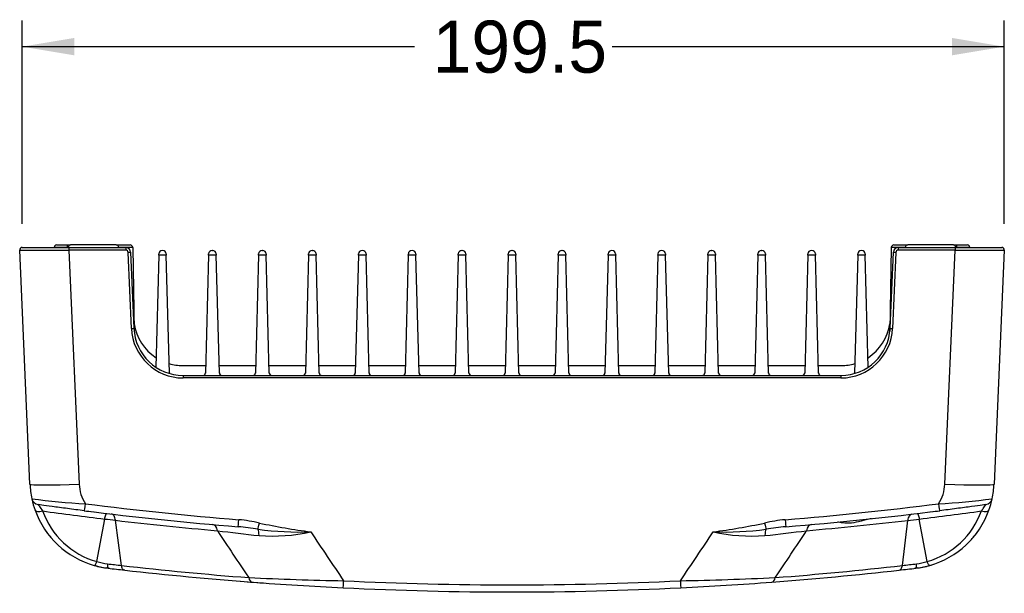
# Paper-space layout 'Layout1' of a CAD drawing. Header units: millimetres. Extents: x 44 to 263, y 63 to 187.
# Tile 4 of 11: x 44 to 104, y 152 to 187. Entities that reach past the tile are written whole.
import ezdxf
from ezdxf.enums import TextEntityAlignment as Align

# ---------------------------------------------------------------- set-up
doc = ezdxf.new("R2010")
doc.units = ezdxf.units.MM
for name, color, linetype in [('Default', 7, 'Continuous'), ('MS-001450', 7, 'Continuous'), ('MS-001451', 7, 'Continuous'), ('MS-001452', 7, 'Continuous')]:
    doc.layers.add(name, color=color, linetype=linetype)
doc.styles.add('SEACAD_Solid_Edge_ANSI', font='seans.ttf')
doc.dimstyles.new('ANSI_(mm)', dxfattribs={"dimtxt": 3.175, "dimasz": 3.175, "dimexe": 1.5875, "dimexo": 1.5875, "dimgap": 1.5875, "dimtad": 0, "dimtih": 1, "dimtoh": 1, "dimdec": 1, "dimlfac": 3.333333, "dimdsep": 46, "dimtxsty": 'SEACAD_Solid_Edge_ANSI', "dimblk1": '_SE_FILLED', "dimblk2": '_SE_FILLED', "dimsah": 1, "dimcen": 1.5875, "dimadec": 0, "dimazin": 0, "dimtfac": 1, "dimtofl": 0, "dimtmove": 0, "dimatfit": 3, "dimfxl": 1, "dimtolj": 1, "dimarcsym": 0})

# ---------------------------------------------------------------- blocks, each defined once
blk = doc.blocks.new('SE1')
at = {"layer": 'MS-001450', "color": 7, "linetype": 'Continuous'}
for p, q in [((51.995, 172.898), (51.816, 166.066)), ((51.995, 172.898), (51.997, 172.961)), ((52.46, 172.898), (51.995, 172.898)), ((52.221, 173.18), (52.233, 173.18)), ((52.458, 172.961), (52.46, 172.898)), ((52.648, 165.706), (52.46, 172.898)), ((55.037, 172.898), (54.849, 165.706)), ((55.037, 172.898), (55.039, 172.961)), ((55.502, 172.898), (55.037, 172.898)), ((55.263, 173.18), (55.275, 173.18)), ((55.5, 172.961), (55.502, 172.898)), ((55.69, 165.706), (55.502, 172.898)), ((58.079, 172.898), (57.891, 165.706)), ((58.079, 172.898), (58.081, 172.961)), ((58.544, 172.898), (58.079, 172.898)), ((58.305, 173.18), (58.317, 173.18)), ((58.542, 172.961), (58.544, 172.898)), ((58.732, 165.706), (58.544, 172.898)), ((61.121, 172.898), (60.933, 165.706)), ((61.121, 172.898), (61.123, 172.961)), ((61.586, 172.898), (61.121, 172.898)), ((61.347, 173.18), (61.359, 173.18)), ((61.584, 172.961), (61.586, 172.898)), ((61.774, 165.706), (61.586, 172.898)), ((64.163, 172.898), (63.975, 165.706)), ((64.163, 172.898), (64.165, 172.961)), ((64.628, 172.898), (64.163, 172.898)), ((64.389, 173.18), (64.401, 173.18)), ((64.626, 172.961), (64.628, 172.898)), ((64.816, 165.706), (64.628, 172.898)), ((67.205, 172.898), (67.017, 165.706)), ((67.205, 172.898), (67.207, 172.961)), ((67.67, 172.898), (67.205, 172.898)), ((67.431, 173.18), (67.443, 173.18)), ((67.668, 172.961), (67.67, 172.898)), ((67.858, 165.706), (67.67, 172.898)), ((70.247, 172.898), (70.059, 165.706)), ((70.247, 172.898), (70.249, 172.961)), ((70.712, 172.898), (70.247, 172.898)), ((70.473, 173.18), (70.485, 173.18)), ((70.71, 172.961), (70.712, 172.898)), ((70.9, 165.706), (70.712, 172.898)), ((73.289, 172.898), (73.101, 165.706)), ((73.289, 172.898), (73.291, 172.961)), ((73.754, 172.898), (73.289, 172.898)), ((73.515, 173.18), (73.527, 173.18)), ((73.752, 172.961), (73.754, 172.898)), ((73.942, 165.706), (73.754, 172.898)), ((76.331, 172.898), (76.143, 165.706)), ((76.331, 172.898), (76.333, 172.961)), ((76.796, 172.898), (76.331, 172.898)), ((76.557, 173.18), (76.569, 173.18)), ((76.794, 172.961), (76.796, 172.898)), ((76.984, 165.706), (76.796, 172.898)), ((79.373, 172.898), (79.185, 165.706)), ((79.373, 172.898), (79.375, 172.961)), ((79.838, 172.898), (79.373, 172.898)), ((79.599, 173.18), (79.611, 173.18)), ((79.836, 172.961), (79.838, 172.898)), ((80.026, 165.706), (79.838, 172.898)), ((82.415, 172.898), (82.227, 165.706)), ((82.415, 172.898), (82.417, 172.961)), ((82.88, 172.898), (82.415, 172.898)), ((82.641, 173.18), (82.653, 173.18)), ((82.878, 172.961), (82.88, 172.898)), ((83.068, 165.706), (82.88, 172.898)), ((85.457, 172.898), (85.269, 165.706)), ((85.457, 172.898), (85.459, 172.961)), ((85.922, 172.898), (85.457, 172.898)), ((85.683, 173.18), (85.695, 173.18)), ((85.92, 172.961), (85.922, 172.898)), ((86.11, 165.706), (85.922, 172.898)), ((88.499, 172.898), (88.311, 165.706)), ((88.499, 172.898), (88.501, 172.961)), ((88.964, 172.898), (88.499, 172.898)), ((88.725, 173.18), (88.737, 173.18)), ((88.962, 172.961), (88.964, 172.898)), ((89.152, 165.706), (88.964, 172.898)), ((91.541, 172.898), (91.353, 165.706)), ((91.541, 172.898), (91.543, 172.961)), ((92.006, 172.898), (91.541, 172.898)), ((91.767, 173.18), (91.779, 173.18)), ((92.004, 172.961), (92.006, 172.898)), ((92.194, 165.706), (92.006, 172.898)), ((94.583, 172.898), (94.395, 165.706)), ((94.583, 172.898), (94.585, 172.961)), ((95.048, 172.898), (94.583, 172.898)), ((94.809, 173.18), (94.821, 173.18)), ((95.046, 172.961), (95.048, 172.898)), ((95.227, 166.066), (95.048, 172.898))]:
    blk.add_line(p, q, dxfattribs=at)
for centre, radius, start, end in [((52.221, 172.955), 0.225, 90, 178.5), ((52.233, 172.955), 0.225, 1.5, 90), ((55.263, 172.955), 0.225, 90, 178.5), ((55.275, 172.955), 0.225, 1.5, 90), ((58.305, 172.955), 0.225, 90, 178.5), ((58.317, 172.955), 0.225, 1.5, 90), ((61.347, 172.955), 0.225, 90, 178.5), ((61.359, 172.955), 0.225, 1.5, 90), ((64.389, 172.955), 0.225, 90, 178.5), ((64.401, 172.955), 0.225, 1.5, 90), ((67.431, 172.955), 0.225, 90, 178.5), ((67.443, 172.955), 0.225, 1.5, 90), ((70.473, 172.955), 0.225, 90, 178.5), ((70.485, 172.955), 0.225, 1.5, 90), ((73.515, 172.955), 0.225, 90, 178.5), ((73.527, 172.955), 0.225, 1.5, 90), ((76.557, 172.955), 0.225, 90, 178.5), ((76.569, 172.955), 0.225, 1.5, 90), ((79.599, 172.955), 0.225, 90, 178.5), ((79.611, 172.955), 0.225, 1.5, 90), ((82.641, 172.955), 0.225, 90, 178.5), ((82.653, 172.955), 0.225, 1.5, 90), ((85.683, 172.955), 0.225, 90, 178.5), ((85.695, 172.955), 0.225, 1.5, 90), ((88.725, 172.955), 0.225, 90, 178.5), ((88.737, 172.955), 0.225, 1.5, 90), ((91.767, 172.955), 0.225, 90, 178.5), ((91.779, 172.955), 0.225, 1.5, 90), ((94.809, 172.955), 0.225, 90, 178.5), ((94.821, 172.955), 0.225, 1.5, 90), ((52.798, 165.71), 0.15, 181.5, 192.41366), ((54.699, 165.71), 0.15, 270, 358.5), ((55.84, 165.71), 0.15, 181.5, 270), ((57.741, 165.71), 0.15, 270, 358.5), ((58.882, 165.71), 0.15, 181.5, 270), ((60.783, 165.71), 0.15, 270, 358.5), ((61.924, 165.71), 0.15, 181.5, 270), ((63.825, 165.71), 0.15, 270, 358.5), ((64.966, 165.71), 0.15, 181.5, 270), ((66.867, 165.71), 0.15, 270, 358.5), ((68.008, 165.71), 0.15, 181.5, 270), ((69.909, 165.71), 0.15, 270, 358.5), ((71.05, 165.71), 0.15, 181.5, 270), ((72.951, 165.71), 0.15, 270, 358.5), ((74.092, 165.71), 0.15, 181.5, 270), ((75.993, 165.71), 0.15, 270, 358.5), ((77.134, 165.71), 0.15, 181.5, 270), ((79.035, 165.71), 0.15, 270, 358.5), ((80.176, 165.71), 0.15, 181.5, 270), ((82.077, 165.71), 0.15, 270, 358.5), ((83.218, 165.71), 0.15, 181.5, 270), ((85.119, 165.71), 0.15, 270, 358.5), ((86.26, 165.71), 0.15, 181.5, 270), ((88.161, 165.71), 0.15, 270, 358.5), ((89.302, 165.71), 0.15, 181.5, 270), ((91.203, 165.71), 0.15, 270, 358.5), ((92.344, 165.71), 0.15, 181.5, 270), ((94.245, 165.71), 0.15, 347.58634, 358.5)]:
    blk.add_arc(centre, radius, start, end, dxfattribs=at)
at = {"layer": 'MS-001451', "color": 7, "linetype": 'Continuous'}
for p, q in [((45.782, 173.51), (46.448, 173.51)), ((46.448, 173.51), (46.631, 173.51)), ((49.411, 173.51), (46.631, 173.51)), ((49.411, 173.51), (50.261, 173.51)), ((96.782, 173.51), (97.631, 173.51)), ((100.411, 173.51), (97.631, 173.51)), ((100.411, 173.51), (100.594, 173.51)), ((100.594, 173.51), (101.261, 173.51)), ((44.151, 158.934), (43.528, 173.203)), ((43.678, 173.36), (46.525, 173.36)), ((45.632, 173.36), (45.632, 173.362)), ((46.409, 173.362), (46.409, 173.36)), ((46.481, 173.362), (46.409, 173.362)), ((46.481, 173.362), (49.561, 173.362)), ((46.481, 173.362), (46.481, 173.36)), ((46.525, 173.36), (49.984, 173.36)), ((46.525, 173.36), (46.525, 173.203)), ((46.525, 173.203), (47.148, 158.934)), ((49.984, 173.203), (46.525, 173.203)), ((50.411, 173.362), (49.561, 173.362)), ((49.561, 173.36), (49.561, 173.362)), ((49.984, 173.36), (49.984, 173.203)), ((50.337, 168.416), (50.134, 173.06)), ((50.284, 173.073), (50.487, 168.429)), ((50.411, 173.362), (50.5, 168.246)), ((96.632, 173.362), (96.542, 168.246)), ((96.556, 168.429), (96.759, 173.073)), ((97.481, 173.362), (96.632, 173.362)), ((96.909, 173.06), (96.706, 168.416)), ((97.058, 173.36), (100.517, 173.36)), ((97.058, 173.36), (97.058, 173.203)), ((100.517, 173.203), (97.058, 173.203)), ((97.481, 173.362), (100.561, 173.362)), ((97.481, 173.362), (97.481, 173.36)), ((99.894, 158.934), (100.517, 173.203)), ((100.517, 173.36), (103.365, 173.36)), ((100.517, 173.36), (100.517, 173.203)), ((100.633, 173.362), (100.561, 173.362)), ((100.561, 173.36), (100.561, 173.362)), ((100.633, 173.36), (100.633, 173.362)), ((101.411, 173.362), (101.411, 173.36)), ((103.514, 173.203), (102.891, 158.934)), ((53.458, 166.16), (54.86, 166.16)), ((55.678, 166.16), (57.902, 166.16)), ((58.72, 166.16), (60.944, 166.16)), ((61.762, 166.16), (63.986, 166.16)), ((64.804, 166.16), (67.028, 166.16)), ((67.846, 166.16), (70.07, 166.16)), ((70.888, 166.16), (73.112, 166.16)), ((73.93, 166.16), (76.154, 166.16)), ((76.972, 166.16), (79.196, 166.16)), ((80.014, 166.16), (82.238, 166.16)), ((83.056, 166.16), (85.28, 166.16)), ((86.098, 166.16), (88.322, 166.16)), ((89.14, 166.16), (91.364, 166.16)), ((92.182, 166.16), (93.585, 166.16)), ((53.484, 165.56), (93.559, 165.56)), ((53.484, 165.56), (53.484, 165.403)), ((93.559, 165.403), (53.484, 165.403)), ((93.559, 165.56), (93.559, 165.403)), ((48.225, 154.212), (48.707, 156.806)), ((49.73, 153.974), (49.364, 156.728)), ((97.308, 153.973), (97.631, 156.722)), ((98.818, 154.212), (98.335, 156.806))]:
    blk.add_line(p, q, dxfattribs=at)
for centre, radius, start, end in [((45.782, 173.36), 0.15, 90, 179), ((46.631, 173.36), 0.15, 90, 179), ((49.411, 173.36), 0.15, 1, 90), ((50.261, 173.36), 0.15, 1, 90), ((96.782, 173.36), 0.15, 90, 179), ((97.631, 173.36), 0.15, 90, 179), ((100.411, 173.36), 0.15, 1, 90), ((101.261, 173.36), 0.15, 1, 90), ((43.678, 173.21), 0.15, 90, 182.5), ((49.984, 173.06), 0.3, 2.5, 90), ((49.984, 173.053), 0.15, 2.5, 90), ((97.058, 173.06), 0.3, 90, 177.5), ((97.058, 173.053), 0.15, 90, 177.5), ((103.365, 173.21), 0.15, 357.5, 90), ((53.458, 169.16), 3, 188.71722, 237.16849), ((93.585, 169.16), 3, 302.83151, 351.28278), ((53.484, 168.553), 3.15, 182.5, 270), ((53.484, 168.56), 3, 182.5, 270), ((93.559, 168.56), 3, 270, 357.5), ((93.559, 168.553), 3.15, 270, 357.5), ((53.458, 169.16), 3, 254.04924, 270), ((93.585, 169.16), 3, 270, 285.95076), ((49.546, 159.169), 5.4, 182.5, 192.08961), ((49.546, 159.038), 2.4, 182.5, 212.9188), ((97.497, 159.038), 2.4, 327.0812, 357.5), ((97.497, 159.169), 5.4, 347.91039, 357.5), ((49.951, 201.397), 43.73, 262.52975, 266.8279), ((44.706, 158.133), 0.45, 192.08961, 261.96885), ((49.546, 159.169), 5.4, 192.26809, 199.77209), ((97.092, 201.39), 43.723, 273.17176, 277.47058), ((102.337, 158.133), 0.45, 278.03115, 347.91039), ((97.497, 159.169), 5.4, 340.2279, 347.8911), ((48.528, 158.808), 4.32, 199.52296, 199.86131), ((49.546, 159.169), 5.4, 199.77209, 254.11849), ((73.52, 362.35), 207.037, 262.05935, 263.11662), ((49.577, 158.975), 4.951, 199.79413, 254.15817), ((73.52, 362.36), 206.7, 262.37887, 262.38161), ((73.52, 362.348), 206.688, 262.75777, 262.91107), ((73.521, 362.36), 206.7, 262.76081, 265.37088), ((73.521, 362.34), 206.25, 262.76081, 265.37088), ((73.521, 362.34), 206.25, 274.62915, 277.23919), ((73.521, 362.36), 206.7, 274.62915, 277.23919), ((73.522, 362.356), 207.043, 276.88323, 277.94065), ((97.465, 158.976), 4.951, 285.85, 340.2006), ((97.497, 159.169), 5.4, 285.87969, 340.2279), ((73.523, 362.348), 206.688, 277.089, 277.24215), ((66.228, 301.64), 145.89, 263.10227, 263.36217), ((73.522, 362.371), 207.058, 263.29978, 265.02605), ((56.1, 147.957), 8.84, 76.69849, 84.9623), ((90.943, 147.956), 8.841, 95.03776, 103.30082), ((73.52, 362.373), 207.06, 274.97389, 276.68689), ((80.302, 305.855), 150.136, 276.62779, 276.89844), ((81.757, 366.601), 212.131, 262.90886, 263.59988), ((285.259, 307.783), 275.258, 213.44135, 214.15747), ((55.575, 141.659), 14.729, 80.35161, 85.07688), ((60.593, 175.451), 19.439, 262.46529, 271.97044), ((58.891, 166.754), 10.989, 265.92633, 282.45539), ((66.585, 196.465), 40.79, 258.04259, 262.50166), ((315.472, 324.368), 304.898, 213.51347, 214.18828), ((-152.174, 313.693), 285.451, 325.75036, 326.47149), ((80.457, 196.471), 40.797, 277.49787, 281.95672), ((86.449, 175.455), 19.443, 268.03001, 277.53444), ((88.151, 166.757), 10.992, 257.54692, 274.07364), ((65.28, 366.659), 212.189, 276.39989, 277.09067), ((91.467, 141.658), 14.73, 94.92292, 99.64819), ((-132.589, 304.162), 268.566, 325.80741, 326.54164), ((49.546, 159.169), 5.4, 216.82076, 218.65463), ((49.546, 159.169), 5.4, 218.65463, 220.22732), ((97.497, 159.169), 5.4, 318.09827, 321.34175), ((97.497, 159.169), 5.4, 321.34175, 322.7225), ((49.293, 157.6), 3.552, 252.49944, 263.27807), ((97.749, 157.602), 3.554, 276.72711, 287.50218), ((49.546, 159.169), 5.4, 254.11849, 263.27055), ((69.308, 327.384), 174.511, 263.27684, 263.55865), ((73.521, 362.36), 210, 263.27055, 263.54818), ((73.523, 362.376), 209.756, 263.48689, 265.61452), ((73.522, 362.371), 210.011, 263.54824, 265.67553), ((73.523, 362.339), 209.98, 274.32376, 276.45068), ((73.522, 362.346), 209.726, 274.38471, 276.51192), ((73.521, 362.36), 210, 276.45057, 276.72945), ((78.01, 324.953), 172.065, 276.43942, 276.72692), ((73.519, 362.383), 210.023, 276.67025, 276.67506), ((97.497, 159.169), 5.4, 276.72945, 285.87969), ((97.497, 159.169), 5.4, 285.04626, 286.75245), ((67.31, 360.853), 207.851, 267.29034, 268.884), ((73.521, 362.34), 209.55, 267.19368, 272.80544), ((79.753, 360.204), 207.202, 271.11295, 272.71191), ((73.521, 362.36), 210, 265.67559, 267.19368), ((73.521, 362.36), 210, 267.19368, 272.80544), ((73.521, 362.36), 210, 272.80544, 274.32386)]:
    blk.add_arc(centre, radius, start, end, dxfattribs=at)
for centre, major_axis, ratio, start_param, end_param in [((46.448, 173.36), (0, 0.15), 0.259205, 0, 1.553343), ((100.594, 173.36), (0, -0.15), 0.259205, 1.58825, 3.141593), ((46.531, 173.21), (-3.003, -0.007), 0.002175, 0.00009, 1.568984), ((46.682, 173.36), (-1.05, 0.003), 0.001912, 4.974793, 6.283157), ((50.134, 173.066), (0.15, 0.007), 0.043578, 4.710486, 6.283185), ((96.909, 173.066), (-0.15, 0.007), 0.043578, 0, 1.572699), ((100.512, 173.21), (3.003, -0.007), 0.002175, 4.714201, 6.283095), ((100.361, 173.36), (1.05, 0.003), 0.001912, 0.000029, 1.308392), ((50.337, 168.422), (0.15, 0.007), 0.043578, 4.710486, 6.283185), ((96.706, 168.422), (-0.15, 0.007), 0.043578, 0, 1.572699), ((47.148, 159.065), (-2.997, -0.131), 0.043578, 0, 1.568894), ((99.894, 159.065), (2.997, -0.131), 0.043578, 4.714292, 6.283185), ((44.888, 157.495), (-0.423, -0.152), 0.435108, 0, 1.487331), ((47.531, 157.754), (0.057, 0.446), 0.005502, 3.141593, 4.669104), ((99.511, 157.754), (-0.057, 0.446), 0.005502, 1.614082, 3.141593), ((102.155, 157.495), (0.423, -0.152), 0.435021, 4.796031, 6.283185), ((56.876, 156.782), (0.036, 0.449), 0.003524, 3.141593, 4.668898), ((90.167, 156.782), (-0.036, 0.449), 0.003524, 1.614287, 3.141593), ((55.249, 155.867), (-0.053, -0.598), 0.550812, 2.008069, 3.141593), ((58.133, 156.579), (-0.1, -0.439), 0.009713, 0.428067, 1.528257), ((57.925, 155.647), (0.045, 0.598), 0.3012, 4.980688, 5.832804), ((88.909, 156.579), (0.1, -0.439), 0.009713, -1.528257, -0.428067), ((89.118, 155.647), (-0.045, 0.598), 0.301177, 0.450377, 1.302463), ((91.793, 155.866), (-0.053, 0.598), 0.550768, 0, 1.133528), ((45.446, 155.89), (0.117, 0.094), 0.614652, 3.141593, 3.29614), ((101.596, 155.89), (0.117, -0.094), 0.614568, 6.05755, 6.283185), ((48.966, 154.253), (-0.053, -0.447), 0.163, 5.148527, 6.283185), ((98.077, 154.253), (0.053, -0.447), 0.163685, 0, 1.134694), ((57.72, 153.406), (-0.034, -0.449), 0.546222, 5.146517, 6.283185), ((63.262, 153.061), (-0.022, -0.449), 0.002138, 0, 1.527215), ((83.778, 153.061), (0.022, -0.449), 0.002137, 4.75597, 6.283185), ((89.32, 153.406), (0.034, -0.449), 0.545963, 0, 1.13667)]:
    blk.add_ellipse(centre, major_axis=major_axis, ratio=ratio, start_param=start_param, end_param=end_param, dxfattribs=at)
for points, knots in [([(47.475, 157.307), (47.121, 157.352), (46.77, 157.398), (46.098, 157.487), (45.782, 157.529), (45.246, 157.603), (45.024, 157.634), (44.723, 157.676), (44.643, 157.687), (44.643, 157.687)], [0, 0, 0, 0, 0.25, 0.25, 0.5, 0.5, 0.75, 0.75, 1, 1, 1, 1]), ([(44.643, 157.687), (44.65, 157.686), (44.661, 157.674), (44.693, 157.631), (44.713, 157.601), (44.784, 157.493), (44.846, 157.398), (44.919, 157.298)], [0, 0, 0, 0, 0.25, 0.25, 0.5, 0.5, 1, 1, 1, 1]), ([(102.4, 157.687), (102.4, 157.687), (102.32, 157.676), (102.016, 157.633), (101.795, 157.602), (101.252, 157.528), (100.934, 157.485), (100.267, 157.397), (99.921, 157.352), (99.568, 157.307)], [0, 0, 0, 0, 0.25, 0.25, 0.5, 0.5, 0.75, 0.75, 1, 1, 1, 1]), ([(102.124, 157.298), (102.161, 157.348), (102.194, 157.396), (102.255, 157.486), (102.282, 157.529), (102.317, 157.582), (102.328, 157.599), (102.348, 157.628), (102.357, 157.642), (102.381, 157.673), (102.393, 157.686), (102.4, 157.687)], [0, 0, 0, 0, 0.25, 0.25, 0.5, 0.5, 0.625, 0.625, 0.75, 0.75, 1, 1, 1, 1]), ([(48.707, 156.806), (48.726, 156.907), (48.748, 156.994), (48.789, 157.111), (48.809, 157.142), (48.824, 157.14)], [0, 0, 0, 0, 0.5, 0.5, 1, 1, 1, 1]), ([(49.364, 156.728), (49.35, 156.833), (49.318, 156.926), (49.228, 157.059), (49.17, 157.099), (49.108, 157.107)], [0, 0, 0, 0, 0.5, 0.5, 1, 1, 1, 1]), ([(95.428, 156.824), (95.317, 156.812), (95.209, 156.787), (94.994, 156.734), (94.891, 156.706), (94.584, 156.626), (94.388, 156.581), (94.017, 156.54), (93.842, 156.546), (93.619, 156.574), (93.551, 156.586), (93.438, 156.607), (93.391, 156.617), (93.37, 156.615)], [0, 0, 0, 0, 0.125, 0.125, 0.25, 0.25, 0.5, 0.5, 0.75, 0.75, 0.875, 0.875, 1, 1, 1, 1]), ([(97.887, 157.101), (97.825, 157.093), (97.767, 157.053), (97.677, 156.92), (97.645, 156.827), (97.631, 156.722)], [0, 0, 0, 0, 0.5, 0.5, 1, 1, 1, 1]), ([(98.218, 157.14), (98.234, 157.142), (98.254, 157.111), (98.295, 156.994), (98.316, 156.907), (98.335, 156.806)], [0, 0, 0, 0, 0.5, 0.5, 1, 1, 1, 1]), ([(48.068, 153.975), (48.086, 153.97), (48.11, 153.991), (48.165, 154.074), (48.196, 154.138), (48.225, 154.212)], [0, 0, 0, 0, 0.5, 0.5, 1, 1, 1, 1]), ([(98.974, 153.975), (98.956, 153.97), (98.932, 153.99), (98.877, 154.074), (98.847, 154.138), (98.818, 154.212)], [0, 0, 0, 0, 0.5, 0.5, 1, 1, 1, 1]), ([(49.924, 153.69), (49.878, 153.695), (49.834, 153.725), (49.766, 153.825), (49.741, 153.895), (49.73, 153.974)], [0, 0, 0, 0, 0.5, 0.5, 1, 1, 1, 1]), ([(97.114, 153.689), (97.161, 153.694), (97.204, 153.724), (97.272, 153.824), (97.297, 153.894), (97.307, 153.973)], [0, 0, 0, 0, 0.5, 0.5, 1, 1, 1, 1])]:
    blk.add_open_spline(points, degree=3, knots=knots, dxfattribs=at)
at = {"layer": 'MS-001452', "color": 7, "linetype": 'Continuous'}
for p, q in [((48.977, 153.799), (48.816, 153.82)), ((98.226, 153.82), (98.065, 153.799))]:
    blk.add_line(p, q, dxfattribs=at)
for centre, radius, start, end in [((49.608, 159.162), 5.4, 253.58511, 261.5642), ((97.434, 159.162), 5.4, 278.43579, 286.55656), ((73.521, 362.36), 210, 265.48971, 265.91112)]:
    blk.add_arc(centre, radius, start, end, dxfattribs=at)
blk = doc.blocks.new('DMBLK7')
at = {"layer": 'Default', "linetype": 'Continuous'}
for points in [[(46.853, 186.129), (43.678, 185.6), (46.853, 185.071)], [(100.339, 186.129), (100.339, 185.071), (103.514, 185.6)]]:
    blk.add_hatch(color=7, dxfattribs=at).paths.add_polyline_path(points)
at = {"layer": 'Default', "color": 7, "linetype": 'Continuous'}
for p, q in [((43.678, 174.797), (43.678, 187.187)), ((103.514, 174.791), (103.514, 187.187)), ((43.678, 185.6), (67.575, 185.6)), ((79.618, 185.6), (103.514, 185.6))]:
    blk.add_line(p, q, dxfattribs=at)
at = {"layer": 'Default', "color": 7, "linetype": 'Continuous', "style": 'SEACAD_Solid_Edge_ANSI'}
blk.add_text('199.5', height=3.175, dxfattribs=at).set_placement((68.686, 187.187), align=Align.TOP_LEFT)
blk = doc.blocks.new('_SE_FILLED')
at = {"color": 0}
blk.add_line((0, 0), (-1, 0), dxfattribs=at)
blk.add_solid([(0, 0), (-1, -0.1665), (-1, 0.1665), (0, 0)], dxfattribs=at)

psp = doc.layouts.get("Layout1")

# ---------------------------------------------------------------- block references
at = {"layer": 'Default'}
psp.add_blockref('SE1', (0, 0), dxfattribs=at)

# ---------------------------------------------------------------- dimensions: what is measured, and where the dimension line sits
at = {"layer": 'Default', "color": 7, "linetype": 'Continuous'}
dim = psp.add_linear_dim(base=(43.678, 185.6), p1=(43.678, 173.2097), p2=(103.5145, 173.2031), angle=359.993735, text='\\A1;<>', dimstyle='ANSI_(mm)', dxfattribs=at)
dim.commit()
dim.dimension.update_dxf_attribs({"geometry": 'DMBLK7', "text_midpoint": (73.5962, 185.6), "dimtype": 161})

doc.saveas('drawing.dxf')
